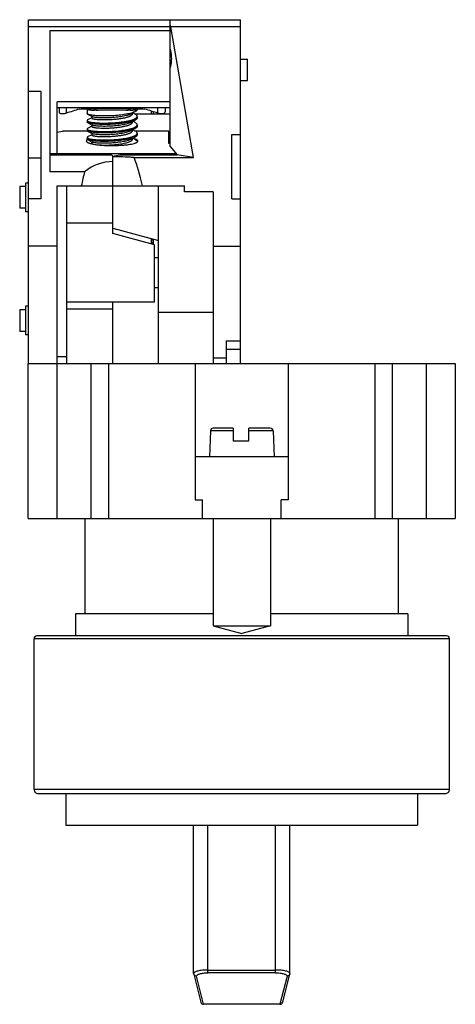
# Model space of a CAD drawing. Header units: millimetres. Extents: x 65.6 to 96, y 289.8 to 358.5.
import ezdxf

# ---------------------------------------------------------------- set-up
doc = ezdxf.new("R2010")
doc.units = ezdxf.units.MM
doc.header["$LTSCALE"] = 30.734
doc.layers.get('0').update_dxf_attribs({"linetype": 'CONTINUOUS'})

msp = doc.modelspace()

# ---------------------------------------------------------------- linework, layer by layer
at = {"color": 7, "linetype": 'Continuous'}
for p, q in [((66.2, 334.48), (66.2, 358.48)), ((66.2, 358.48), (80.99, 358.48)), ((76.09, 357.98), (66.2, 357.98)), ((76.09, 349.635), (76.09, 358.48)), ((77.724, 348.859), (76.14, 357.98)), ((80.99, 357.98), (76.14, 357.98)), ((80.99, 334.48), (80.99, 358.48)), ((67.7, 357.7), (67.7, 347.875)), ((76.09, 357.7), (67.7, 357.7)), ((76.09, 355.38), (76.141, 355.38)), ((80.99, 355.73), (81.49, 355.73)), ((81.49, 354.23), (81.49, 355.73)), ((80.99, 354.23), (81.49, 354.23)), ((67.1, 353.48), (66.2, 353.48)), ((67.1, 345.98), (67.1, 353.48)), ((68.2, 349.09), (68.2, 352.737)), ((76.09, 352.737), (68.2, 352.737)), ((76.09, 352.331), (68.2, 352.331)), ((68.34, 352.331), (68.34, 352.049)), ((68.84, 352.331), (68.84, 351.962)), ((70.289, 352.27), (70.29, 352.256)), ((70.29, 352.256), (70.29, 352.256)), ((70.29, 352.256), (70.29, 351.931)), ((70.33, 351.888), (70.641, 351.718)), ((73.29, 352.169), (70.79, 352.169)), ((70.916, 352.293), (70.922, 352.169)), ((73.165, 352.293), (73.159, 352.169)), ((73.34, 351.901), (73.651, 352.07)), ((73.465, 351.919), (73.465, 351.968)), ((73.652, 351.89), (73.486, 351.98)), ((76.09, 351.88), (73.67, 351.88)), ((73.79, 352.256), (73.792, 352.27)), ((73.79, 352.256), (73.79, 352.227)), ((73.79, 352.256), (73.79, 352.256)), ((74.79, 351.88), (74.79, 352.097)), ((74.94, 351.88), (74.94, 352.05)), ((75.24, 351.962), (75.24, 352.331)), ((75.74, 352.331), (75.74, 352.049)), ((70.29, 351.439), (70.29, 351.341)), ((70.616, 351.638), (70.33, 351.482)), ((70.331, 351.296), (70.642, 351.126)), ((70.616, 351.732), (70.616, 351.623)), ((70.616, 351.14), (70.616, 351.032)), ((73.34, 351.31), (73.652, 351.48)), ((73.465, 351.327), (73.465, 351.378)), ((73.649, 351.301), (73.486, 351.39)), ((73.79, 351.734), (73.79, 351.636)), ((73.79, 351.143), (73.79, 351.045)), ((68.2, 350.638), (68.59, 350.705)), ((70.332, 350.705), (68.59, 350.705)), ((70.29, 350.847), (70.29, 350.75)), ((70.616, 351.047), (70.331, 350.892)), ((70.332, 350.705), (70.643, 350.535)), ((70.616, 350.457), (70.332, 350.302)), ((70.616, 350.549), (70.616, 350.442)), ((73.338, 350.718), (73.65, 350.888)), ((73.465, 350.737), (73.465, 350.788)), ((73.649, 350.71), (73.486, 350.799)), ((75.99, 350.705), (73.657, 350.705)), ((73.79, 350.552), (73.79, 350.454)), ((75.99, 349.835), (75.99, 350.705)), ((80.39, 345.98), (80.39, 350.48)), ((80.39, 350.48), (80.99, 350.48)), ((70.29, 350.256), (70.29, 350.158)), ((70.33, 350.115), (70.642, 349.945)), ((70.615, 349.866), (70.56, 349.835)), ((70.615, 349.959), (70.615, 349.85)), ((73.34, 350.128), (73.65, 350.297)), ((73.465, 350.147), (73.465, 350.196)), ((73.652, 350.118), (73.486, 350.208)), ((73.79, 349.961), (73.79, 349.942)), ((76.09, 349.835), (75.99, 349.835)), ((67.7, 349.143), (76.516, 349.143)), ((72.01, 349.018), (67.7, 349.018)), ((71.59, 349.09), (68.2, 349.09)), ((71.59, 349.09), (72.01, 349.018)), ((72.01, 349.018), (72.09, 348.925)), ((72.09, 348.969), (72.59, 349.056)), ((72.59, 349.056), (76.59, 349.056)), ((76.09, 349.635), (76.59, 349.056)), ((77.724, 348.859), (76.59, 349.056)), ((67.1, 348.815), (66.2, 348.815)), ((72.09, 343.557), (72.09, 348.969)), ((73.582, 348.859), (77.724, 348.859)), ((70.122, 347.875), (67.7, 347.875)), ((65.99, 347.08), (65.99, 345.08)), ((66.2, 347.08), (65.99, 347.08)), ((65.59, 346.83), (65.59, 345.33)), ((65.99, 346.83), (65.59, 346.83)), ((68.2, 334.48), (68.2, 346.88)), ((68.2, 346.88), (77.09, 346.88)), ((68.89, 334.48), (68.89, 346.88)), ((75.29, 334.48), (75.29, 346.88)), ((77.09, 346.48), (77.09, 346.88)), ((79.09, 346.48), (77.09, 346.48)), ((79.09, 346.48), (79.09, 334.48)), ((67.1, 345.98), (66.2, 345.98)), ((80.39, 345.98), (80.99, 345.98)), ((65.99, 345.33), (65.59, 345.33)), ((66.2, 345.08), (65.99, 345.08)), ((72.09, 344.287), (68.89, 344.287)), ((72.09, 343.937), (75.29, 343.08)), ((74.99, 342.78), (72.09, 343.557)), ((74.79, 342.833), (74.79, 343.214)), ((74.94, 342.793), (74.94, 343.174)), ((68.2, 342.68), (66.2, 342.68)), ((74.99, 338.78), (74.99, 342.78)), ((79.09, 342.68), (80.99, 342.68)), ((74.99, 341.88), (75.29, 341.88)), ((75.29, 339.78), (74.99, 339.78)), ((74.99, 338.78), (68.89, 338.78)), ((72.09, 334.48), (72.09, 338.78)), ((65.59, 338.23), (65.59, 336.73)), ((65.99, 338.23), (65.59, 338.23)), ((65.99, 338.48), (65.99, 336.48)), ((66.2, 338.48), (65.99, 338.48)), ((72.09, 338.28), (68.89, 338.28)), ((79.09, 338.055), (75.29, 338.055)), ((65.99, 336.73), (65.59, 336.73)), ((66.2, 336.48), (65.99, 336.48)), ((79.99, 336.078), (79.99, 334.48)), ((79.99, 336.078), (80.99, 336.078)), ((79.99, 335.48), (80.99, 335.48)), ((68.2, 334.98), (68.89, 334.98)), ((79.09, 334.881), (79.99, 334.881)), ((66.19, 323.68), (66.19, 334.48)), ((66.19, 334.48), (95.994, 334.48)), ((68.19, 334.48), (68.19, 323.68)), ((70.59, 323.68), (70.59, 334.48)), ((71.79, 334.48), (71.79, 323.68)), ((77.84, 334.48), (77.84, 324.98)), ((84.34, 324.98), (84.34, 334.48)), ((90.39, 323.68), (90.39, 334.48)), ((91.59, 334.48), (91.59, 323.68)), ((93.994, 323.68), (93.994, 334.48)), ((95.994, 334.48), (95.994, 323.68)), ((78.904, 329.787), (78.84, 327.98)), ((80.49, 329.787), (78.904, 329.787)), ((80.49, 329.98), (79.103, 329.98)), ((80.49, 329.98), (80.49, 329.08)), ((81.59, 329.08), (81.59, 329.98)), ((83.078, 329.98), (81.59, 329.98)), ((83.277, 329.787), (81.59, 329.787)), ((83.277, 329.787), (83.34, 327.98)), ((81.59, 329.08), (80.49, 329.08)), ((84.34, 327.98), (77.84, 327.98)), ((77.84, 324.98), (78.34, 324.98)), ((78.34, 323.68), (78.34, 324.98)), ((83.84, 323.68), (83.84, 324.98)), ((84.34, 324.98), (83.84, 324.98)), ((66.19, 323.68), (95.994, 323.68)), ((70.14, 323.68), (70.14, 317.03)), ((79.09, 323.68), (79.09, 316.186)), ((83.09, 323.68), (83.09, 316.186)), ((92.04, 317.03), (92.04, 323.68)), ((69.49, 317.03), (69.49, 315.48)), ((79.09, 317.03), (69.49, 317.03)), ((92.69, 317.03), (83.09, 317.03)), ((92.69, 317.03), (92.69, 315.48)), ((79.09, 316.186), (81.09, 315.65)), ((79.09, 316.186), (83.09, 316.186)), ((83.09, 316.186), (81.09, 315.65)), ((95.39, 315.48), (66.791, 315.48)), ((66.59, 304.78), (66.59, 315.28)), ((95.59, 315.28), (66.591, 315.28)), ((95.59, 304.78), (95.59, 315.28)), ((66.59, 304.78), (95.59, 304.78)), ((66.89, 304.48), (95.29, 304.48)), ((68.815, 304.48), (68.815, 302.28)), ((93.365, 304.48), (93.365, 302.28)), ((68.815, 302.28), (93.365, 302.28)), ((77.73, 291.94), (77.73, 302.28)), ((78.73, 291.979), (78.73, 302.28)), ((83.45, 291.979), (83.45, 302.28)), ((84.45, 291.94), (84.45, 302.28)), ((78.73, 292.171), (83.45, 292.171)), ((83.45, 291.979), (78.73, 291.979)), ((77.736, 291.893), (77.73, 291.94)), ((78.428, 289.78), (77.93, 291.746)), ((84.251, 291.747), (83.753, 289.78)), ((84.075, 290.427), (84.445, 291.893)), ((84.45, 291.94), (84.445, 291.893)), ((83.947, 289.93), (84.075, 290.427)), ((78.428, 289.78), (78.395, 289.903)), ((83.753, 289.78), (78.428, 289.78)), ((83.785, 289.903), (83.753, 289.78))]:
    msp.add_line(p, q, dxfattribs=at)
for points in [[(74.93, 342.971), (74.927, 343.006), (74.91, 343.051), (74.885, 343.085), (74.856, 343.11), (74.828, 343.124), (74.807, 343.132), (74.791, 343.136), (74.79, 343.136)], [(74.835, 342.821), (74.854, 342.831), (74.883, 342.855), (74.909, 342.89), (74.926, 342.934), (74.93, 342.971)], [(77.736, 291.893), (77.948, 291.047), (78.234, 289.93)]]:
    msp.add_lwpolyline(points, dxfattribs=at)
for centre, radius, start, end in [((68.44, 352.049), 0.0993, 180.06755, 194.32326), ((68.24, 354.179), 2.297, 283.72072, 285.14593), ((13.669, 349.306), 57.193, 2.86942, 2.99028), ((130.411, 349.306), 57.193, 177.00973, 177.13058), ((74.419, 352.169), 0.775, 172.04864, 178.13483), ((75.841, 354.179), 2.297, 254.85334, 256.27854), ((75.641, 352.049), 0.0993, 345.67661, 359.93227), ((70.549, 349.695), 0.468, 117.24759, 117.87824), ((79.103, 329.78), 0.2, 90, 178), ((83.078, 329.78), 0.2, 2, 90), ((66.79, 315.28), 0.2, 90, 180), ((95.39, 315.28), 0.2, 0, 90), ((66.89, 304.78), 0.3, 180, 270.00001), ((95.29, 304.78), 0.3, 269.99999, 360), ((78.428, 289.98), 0.2, 194.46287, 270.11759), ((83.753, 289.98), 0.2, 269.88238, 345.5372)]:
    msp.add_arc(centre, radius, start, end, dxfattribs=at)
for centre, major_axis, ratio, start_param, end_param in [((75.648, 357.98), (0.383, -0.383), 0.8391, 0.872665, 1.182371), ((72.09, 344.523), (0, 4.055), 0.863218, 0, 0.59734), ((72.09, 330.625), (0, 20.156), 0.173648, -0.632653, -0.440236), ((72.09, 331.21), (0, 20.156), 0.173648, 0.59734, 0.680185)]:
    msp.add_ellipse(centre, major_axis=major_axis, ratio=ratio, start_param=start_param, end_param=end_param, dxfattribs=at)
msp.add_open_spline([(76.09, 356.418), (76.127, 356.274), (76.154, 356.127), (76.167, 355.98)], degree=3, dxfattribs=at)
for points, knots in [([(76.167, 355.98), (76.179, 355.838), (76.179, 355.557), (76.128, 355.281), (76.09, 355.149)], [0, 0, 0, 0, 0.511223, 1, 1, 1, 1]), ([(68.344, 352.025), (68.345, 352.019), (68.353, 351.996), (68.369, 351.975), (68.382, 351.962)], [0, 0, 0, 0, 0.229644, 1, 1, 1, 1]), ([(68.641, 351.917), (68.614, 351.912), (68.563, 351.905), (68.49, 351.908), (68.428, 351.926), (68.395, 351.949), (68.382, 351.962)], [0, 0, 0, 0, 0.300651, 0.567917, 0.798993, 1, 1, 1, 1]), ([(68.641, 351.917), (68.653, 351.919), (68.701, 351.928), (68.749, 351.939), (68.785, 351.948)], [0, 0, 0, 0, 0.241226, 1, 1, 1, 1]), ([(69.748, 352.243), (69.597, 352.195), (69.296, 352.096), (68.993, 352.004), (68.84, 351.962)], [0, 0, 0, 0, 0.49996, 1, 1, 1, 1]), ([(69.748, 352.243), (70.13, 352.264), (70.894, 352.298), (72.04, 352.317), (73.187, 352.298), (73.951, 352.264), (74.333, 352.243)], [0, 0, 0, 0, 0.249998, 0.5, 0.750002, 1, 1, 1, 1]), ([(70.29, 352.256), (70.291, 352.253), (70.293, 352.246), (70.301, 352.237), (70.313, 352.229), (70.33, 352.222), (70.351, 352.214), (70.387, 352.204), (70.441, 352.193), (70.516, 352.182), (70.602, 352.175), (70.694, 352.17), (70.758, 352.169), (70.79, 352.169)], [0, 0, 0, 0, 0.017055, 0.038491, 0.066492, 0.101916, 0.145017, 0.195621, 0.317888, 0.465122, 0.63199, 0.812513, 1, 1, 1, 1]), ([(70.33, 351.887), (70.324, 351.891), (70.313, 351.897), (70.301, 351.908), (70.292, 351.919), (70.29, 351.927), (70.29, 351.931)], [0, 0, 0, 0, 0.32966, 0.597313, 0.813869, 1, 1, 1, 1]), ([(72.04, 351.775), (71.942, 351.77), (71.748, 351.762), (71.463, 351.759), (71.195, 351.765), (70.951, 351.777), (70.738, 351.795), (70.584, 351.817), (70.481, 351.837), (70.42, 351.853), (70.37, 351.869), (70.342, 351.881), (70.33, 351.887)], [0, 0, 0, 0, 0.171746, 0.338439, 0.495411, 0.638271, 0.763097, 0.866563, 0.909429, 0.946036, 0.976226, 1, 1, 1, 1]), ([(70.615, 351.623), (70.616, 351.621), (70.617, 351.615), (70.623, 351.607), (70.632, 351.6), (70.65, 351.589), (70.681, 351.577), (70.729, 351.564), (70.789, 351.551), (70.861, 351.54), (70.944, 351.53), (71.075, 351.518), (71.26, 351.508), (71.504, 351.504), (71.768, 351.509), (72.042, 351.522), (72.317, 351.545), (72.581, 351.577), (72.824, 351.617), (73.009, 351.658), (73.14, 351.696), (73.223, 351.724), (73.295, 351.754), (73.355, 351.785), (73.403, 351.816), (73.438, 351.849), (73.46, 351.883), (73.465, 351.907), (73.465, 351.919)], [0, 0, 0, 0, 0.002589, 0.005672, 0.009531, 0.014303, 0.026798, 0.043352, 0.063928, 0.088407, 0.116615, 0.148337, 0.221094, 0.303895, 0.393686, 0.487167, 0.580833, 0.671253, 0.755109, 0.829382, 0.862181, 0.891762, 0.917944, 0.9406, 0.959706, 0.975485, 0.988539, 1, 1, 1, 1]), ([(73.34, 351.901), (73.306, 351.882), (73.225, 351.847), (73.087, 351.802), (72.924, 351.761), (72.739, 351.725), (72.536, 351.695), (72.321, 351.67), (72.1, 351.65), (71.877, 351.636), (71.658, 351.629), (71.448, 351.628), (71.254, 351.632), (71.078, 351.641), (70.927, 351.654), (70.804, 351.671), (70.72, 351.689), (70.669, 351.705), (70.649, 351.713), (70.641, 351.718)], [0, 0, 0, 0, 0.043356, 0.096378, 0.158171, 0.227482, 0.302782, 0.382302, 0.464152, 0.546379, 0.626995, 0.704046, 0.775688, 0.840201, 0.896005, 0.941789, 0.976615, 0.989743, 1, 1, 1, 1]), ([(70.922, 352.169), (71.294, 352.185), (72.04, 352.205), (72.787, 352.185), (73.159, 352.169)], [0, 0, 0, 0, 0.499999, 1, 1, 1, 1]), ([(73.651, 352.07), (73.613, 352.049), (73.526, 352.011), (73.377, 351.963), (73.201, 351.918), (72.921, 351.862), (72.532, 351.81), (72.209, 351.784), (72.04, 351.775)], [0, 0, 0, 0, 0.077933, 0.173152, 0.284408, 0.409749, 0.692772, 1, 1, 1, 1]), ([(73.29, 352.169), (73.354, 352.169), (73.447, 352.172), (73.565, 352.183), (73.619, 352.19), (73.644, 352.194)], [0, 0, 0, 0, 0.539591, 0.784228, 1, 1, 1, 1]), ([(73.644, 352.194), (73.665, 352.198), (73.694, 352.204), (73.73, 352.214), (73.751, 352.222), (73.768, 352.229), (73.78, 352.238), (73.788, 352.246), (73.79, 352.253), (73.79, 352.256)], [0, 0, 0, 0, 0.384631, 0.54377, 0.679312, 0.79073, 0.878832, 0.946301, 1, 1, 1, 1]), ([(73.79, 352.227), (73.79, 352.213), (73.783, 352.184), (73.754, 352.143), (73.709, 352.104), (73.672, 352.081), (73.651, 352.07)], [0, 0, 0, 0, 0.186911, 0.404982, 0.673131, 1, 1, 1, 1]), ([(73.79, 351.734), (73.79, 351.747), (73.783, 351.777), (73.755, 351.818), (73.71, 351.856), (73.673, 351.879), (73.652, 351.89)], [0, 0, 0, 0, 0.187502, 0.405723, 0.673581, 1, 1, 1, 1]), ([(75.24, 351.962), (75.088, 352.004), (74.785, 352.096), (74.484, 352.195), (74.333, 352.243)], [0, 0, 0, 0, 0.500038, 1, 1, 1, 1]), ([(75.296, 351.948), (75.308, 351.945), (75.356, 351.934), (75.404, 351.924), (75.44, 351.917)], [0, 0, 0, 0, 0.257478, 1, 1, 1, 1]), ([(75.699, 351.962), (75.686, 351.949), (75.653, 351.926), (75.591, 351.908), (75.518, 351.905), (75.467, 351.912), (75.44, 351.917)], [0, 0, 0, 0, 0.201006, 0.432082, 0.699352, 1, 1, 1, 1]), ([(75.699, 351.962), (75.704, 351.967), (75.72, 351.985), (75.733, 352.007), (75.737, 352.025)], [0, 0, 0, 0, 0.275768, 1, 1, 1, 1]), ([(70.33, 351.483), (70.324, 351.479), (70.314, 351.473), (70.301, 351.462), (70.293, 351.451), (70.29, 351.442), (70.29, 351.439)], [0, 0, 0, 0, 0.331242, 0.599399, 0.815337, 1, 1, 1, 1]), ([(70.29, 351.439), (70.29, 351.435), (70.292, 351.428), (70.299, 351.417), (70.31, 351.407), (70.332, 351.392), (70.37, 351.375), (70.428, 351.357), (70.502, 351.34), (70.59, 351.324), (70.692, 351.309), (70.807, 351.297), (70.934, 351.286), (71.123, 351.274), (71.379, 351.266), (71.704, 351.268), (71.927, 351.277), (72.04, 351.282)], [0, 0, 0, 0, 0.005874, 0.012635, 0.020858, 0.030862, 0.056754, 0.090851, 0.133149, 0.183419, 0.241293, 0.306294, 0.377831, 0.455247, 0.624791, 0.808644, 1, 1, 1, 1]), ([(70.331, 351.296), (70.324, 351.299), (70.314, 351.306), (70.301, 351.317), (70.293, 351.328), (70.29, 351.337), (70.29, 351.341)], [0, 0, 0, 0, 0.329586, 0.59754, 0.814376, 1, 1, 1, 1]), ([(72.04, 351.184), (71.847, 351.174), (71.562, 351.167), (71.196, 351.173), (70.953, 351.185), (70.74, 351.204), (70.586, 351.226), (70.483, 351.246), (70.421, 351.261), (70.371, 351.277), (70.343, 351.289), (70.331, 351.296)], [0, 0, 0, 0, 0.33803, 0.494856, 0.637651, 0.762531, 0.866105, 0.90904, 0.945735, 0.976051, 1, 1, 1, 1]), ([(70.616, 351.032), (70.616, 351.029), (70.617, 351.024), (70.623, 351.016), (70.632, 351.009), (70.65, 350.998), (70.681, 350.986), (70.729, 350.973), (70.789, 350.96), (70.861, 350.949), (70.944, 350.939), (71.075, 350.927), (71.26, 350.917), (71.503, 350.913), (71.767, 350.918), (72.041, 350.932), (72.315, 350.954), (72.579, 350.985), (72.822, 351.026), (73.007, 351.067), (73.138, 351.104), (73.221, 351.132), (73.293, 351.162), (73.353, 351.193), (73.402, 351.225), (73.437, 351.257), (73.46, 351.291), (73.465, 351.316), (73.465, 351.327)], [0, 0, 0, 0, 0.002573, 0.005622, 0.00944, 0.014178, 0.026656, 0.043237, 0.063852, 0.088354, 0.116551, 0.148213, 0.220844, 0.30359, 0.393307, 0.486695, 0.580297, 0.67066, 0.754546, 0.828919, 0.861735, 0.891327, 0.917531, 0.940256, 0.959504, 0.975442, 0.988567, 1, 1, 1, 1]), ([(73.341, 351.31), (73.306, 351.291), (73.225, 351.256), (73.088, 351.211), (72.925, 351.171), (72.74, 351.135), (72.538, 351.104), (72.324, 351.079), (72.103, 351.059), (71.81, 351.042), (71.525, 351.036), (71.257, 351.041), (71.081, 351.05), (70.93, 351.063), (70.806, 351.08), (70.721, 351.097), (70.67, 351.113), (70.65, 351.122), (70.642, 351.126)], [0, 0, 0, 0, 0.043258, 0.096154, 0.157827, 0.22704, 0.302225, 0.38163, 0.463389, 0.545551, 0.703185, 0.774885, 0.839463, 0.895363, 0.941331, 0.976386, 0.989629, 1, 1, 1, 1]), ([(72.04, 351.282), (72.142, 351.288), (72.341, 351.301), (72.633, 351.331), (72.906, 351.369), (73.154, 351.414), (73.368, 351.466), (73.522, 351.517), (73.623, 351.562), (73.682, 351.594), (73.728, 351.627), (73.754, 351.651), (73.763, 351.664)], [0, 0, 0, 0, 0.170038, 0.335397, 0.491291, 0.633256, 0.75746, 0.860879, 0.904165, 0.941668, 0.973465, 1, 1, 1, 1]), ([(73.652, 351.48), (73.615, 351.459), (73.527, 351.421), (73.379, 351.372), (73.202, 351.327), (73.001, 351.287), (72.779, 351.253), (72.457, 351.213), (72.209, 351.193), (72.04, 351.184)], [0, 0, 0, 0, 0.077806, 0.172982, 0.284201, 0.409492, 0.546529, 0.692621, 1, 1, 1, 1]), ([(72.04, 350.692), (72.24, 350.702), (72.533, 350.726), (72.908, 350.778), (73.155, 350.824), (73.37, 350.876), (73.523, 350.926), (73.624, 350.971), (73.683, 351.003), (73.729, 351.037), (73.754, 351.062), (73.764, 351.074)], [0, 0, 0, 0, 0.335568, 0.491532, 0.633564, 0.757734, 0.861008, 0.904213, 0.941662, 0.973456, 1, 1, 1, 1]), ([(73.79, 351.143), (73.79, 351.157), (73.783, 351.187), (73.754, 351.227), (73.708, 351.267), (73.67, 351.29), (73.649, 351.301)], [0, 0, 0, 0, 0.185833, 0.403369, 0.671891, 1, 1, 1, 1]), ([(73.79, 351.636), (73.79, 351.622), (73.783, 351.593), (73.755, 351.552), (73.71, 351.514), (73.673, 351.491), (73.652, 351.48)], [0, 0, 0, 0, 0.18815, 0.406311, 0.673701, 1, 1, 1, 1]), ([(73.763, 351.664), (73.772, 351.674), (73.785, 351.696), (73.79, 351.722), (73.79, 351.734)], [0, 0, 0, 0, 0.530012, 1, 1, 1, 1]), ([(73.764, 351.074), (73.772, 351.085), (73.785, 351.106), (73.79, 351.131), (73.79, 351.143)], [0, 0, 0, 0, 0.530605, 1, 1, 1, 1]), ([(70.331, 350.892), (70.325, 350.889), (70.314, 350.882), (70.301, 350.871), (70.293, 350.86), (70.29, 350.851), (70.29, 350.848)], [0, 0, 0, 0, 0.332553, 0.601465, 0.817151, 1, 1, 1, 1]), ([(70.29, 350.848), (70.29, 350.844), (70.292, 350.837), (70.299, 350.826), (70.31, 350.816), (70.332, 350.802), (70.37, 350.785), (70.428, 350.766), (70.502, 350.749), (70.59, 350.733), (70.692, 350.718), (70.853, 350.701), (71.08, 350.685), (71.379, 350.675), (71.704, 350.677), (71.927, 350.686), (72.04, 350.692)], [0, 0, 0, 0, 0.005831, 0.01253, 0.020697, 0.030663, 0.056532, 0.090651, 0.132988, 0.183293, 0.241181, 0.306175, 0.455121, 0.62471, 0.80861, 1, 1, 1, 1]), ([(70.332, 350.704), (70.326, 350.708), (70.315, 350.714), (70.301, 350.726), (70.293, 350.737), (70.29, 350.746), (70.29, 350.75)], [0, 0, 0, 0, 0.332151, 0.601002, 0.816891, 1, 1, 1, 1]), ([(72.04, 350.593), (71.942, 350.588), (71.749, 350.581), (71.465, 350.578), (71.198, 350.582), (70.955, 350.595), (70.743, 350.614), (70.588, 350.635), (70.485, 350.655), (70.423, 350.67), (70.373, 350.685), (70.344, 350.698), (70.332, 350.704)], [0, 0, 0, 0, 0.171269, 0.337531, 0.494166, 0.636884, 0.761763, 0.865418, 0.908445, 0.945282, 0.9758, 1, 1, 1, 1]), ([(70.616, 350.441), (70.616, 350.439), (70.617, 350.433), (70.623, 350.426), (70.631, 350.418), (70.649, 350.408), (70.68, 350.396), (70.727, 350.383), (70.787, 350.37), (70.859, 350.358), (70.942, 350.348), (71.035, 350.34), (71.138, 350.333), (71.292, 350.326), (71.501, 350.322), (71.765, 350.326), (72.039, 350.34), (72.314, 350.363), (72.578, 350.394), (72.822, 350.435), (73.007, 350.476), (73.138, 350.513), (73.221, 350.542), (73.293, 350.571), (73.354, 350.602), (73.402, 350.634), (73.437, 350.666), (73.46, 350.701), (73.465, 350.725), (73.465, 350.737)], [0, 0, 0, 0, 0.002591, 0.005626, 0.009404, 0.014081, 0.026387, 0.042814, 0.063342, 0.087807, 0.115985, 0.147628, 0.182458, 0.220173, 0.302891, 0.392671, 0.486135, 0.579837, 0.670287, 0.754234, 0.828743, 0.86163, 0.891242, 0.917426, 0.940107, 0.959324, 0.975285, 0.988503, 1, 1, 1, 1]), ([(73.339, 350.719), (73.304, 350.7), (73.223, 350.664), (73.086, 350.62), (72.923, 350.58), (72.739, 350.544), (72.537, 350.513), (72.248, 350.478), (71.954, 350.458), (71.661, 350.448), (71.452, 350.446), (71.257, 350.45), (71.082, 350.459), (70.931, 350.472), (70.807, 350.489), (70.722, 350.506), (70.671, 350.522), (70.651, 350.531), (70.643, 350.535)], [0, 0, 0, 0, 0.043372, 0.096348, 0.158086, 0.227299, 0.302436, 0.381774, 0.545516, 0.626017, 0.703018, 0.774648, 0.839172, 0.895096, 0.94114, 0.976281, 0.989569, 1, 1, 1, 1]), ([(73.65, 350.888), (73.613, 350.868), (73.525, 350.829), (73.377, 350.781), (73.2, 350.736), (72.999, 350.696), (72.778, 350.662), (72.457, 350.622), (72.209, 350.602), (72.04, 350.593)], [0, 0, 0, 0, 0.0781, 0.173439, 0.284679, 0.409951, 0.546942, 0.692936, 1, 1, 1, 1]), ([(72.04, 350.101), (72.24, 350.112), (72.533, 350.135), (72.908, 350.187), (73.156, 350.233), (73.37, 350.286), (73.524, 350.336), (73.624, 350.38), (73.683, 350.412), (73.729, 350.446), (73.754, 350.471), (73.764, 350.483)], [0, 0, 0, 0, 0.335623, 0.491587, 0.633633, 0.757859, 0.861104, 0.904255, 0.941648, 0.97342, 1, 1, 1, 1]), ([(73.79, 350.552), (73.79, 350.566), (73.783, 350.596), (73.754, 350.637), (73.708, 350.675), (73.67, 350.698), (73.649, 350.71)], [0, 0, 0, 0, 0.186023, 0.403133, 0.671465, 1, 1, 1, 1]), ([(73.79, 351.045), (73.79, 351.031), (73.783, 351.001), (73.754, 350.961), (73.709, 350.922), (73.671, 350.9), (73.65, 350.888)], [0, 0, 0, 0, 0.187106, 0.404503, 0.672302, 1, 1, 1, 1]), ([(73.79, 350.454), (73.79, 350.441), (73.783, 350.411), (73.754, 350.37), (73.708, 350.331), (73.671, 350.308), (73.65, 350.297)], [0, 0, 0, 0, 0.186329, 0.404172, 0.672547, 1, 1, 1, 1]), ([(73.764, 350.483), (73.772, 350.494), (73.785, 350.515), (73.79, 350.541), (73.79, 350.552)], [0, 0, 0, 0, 0.530506, 1, 1, 1, 1]), ([(70.33, 350.108), (70.317, 350.101), (70.293, 350.087), (70.264, 350.063), (70.245, 350.038), (70.24, 350.019), (70.24, 350.011)], [0, 0, 0, 0, 0.331302, 0.600119, 0.816222, 1, 1, 1, 1]), ([(70.24, 350.011), (70.24, 350), (70.246, 349.983), (70.26, 349.964), (70.282, 349.942), (70.321, 349.916), (70.381, 349.888), (70.457, 349.861), (70.548, 349.835), (70.653, 349.811), (70.818, 349.78), (71.052, 349.747), (71.36, 349.719), (71.694, 349.702), (71.923, 349.698), (72.04, 349.698)], [0, 0, 0, 0, 0.017013, 0.026991, 0.038409, 0.066315, 0.101658, 0.144646, 0.195166, 0.25291, 0.31745, 0.464664, 0.631661, 0.812329, 1, 1, 1, 1]), ([(70.332, 350.302), (70.325, 350.299), (70.314, 350.292), (70.301, 350.281), (70.293, 350.269), (70.29, 350.26), (70.29, 350.257)], [0, 0, 0, 0, 0.331456, 0.600081, 0.81624, 1, 1, 1, 1]), ([(70.29, 350.257), (70.29, 350.253), (70.292, 350.245), (70.299, 350.235), (70.31, 350.225), (70.332, 350.21), (70.37, 350.194), (70.428, 350.175), (70.502, 350.158), (70.59, 350.142), (70.692, 350.127), (70.807, 350.115), (70.934, 350.104), (71.123, 350.093), (71.379, 350.085), (71.704, 350.086), (71.927, 350.094), (72.04, 350.101)], [0, 0, 0, 0, 0.00589, 0.012624, 0.020798, 0.030746, 0.056546, 0.090622, 0.132956, 0.183278, 0.241187, 0.306194, 0.377718, 0.455124, 0.624701, 0.808611, 1, 1, 1, 1]), ([(70.33, 350.115), (70.324, 350.118), (70.313, 350.124), (70.301, 350.135), (70.292, 350.146), (70.29, 350.155), (70.29, 350.158)], [0, 0, 0, 0, 0.33008, 0.597837, 0.814207, 1, 1, 1, 1]), ([(72.04, 350.002), (71.942, 349.997), (71.748, 349.989), (71.463, 349.987), (71.195, 349.992), (70.951, 350.004), (70.739, 350.023), (70.584, 350.044), (70.481, 350.065), (70.42, 350.08), (70.37, 350.096), (70.342, 350.108), (70.33, 350.115)], [0, 0, 0, 0, 0.171724, 0.338397, 0.495356, 0.638211, 0.763031, 0.866498, 0.909373, 0.945994, 0.976205, 1, 1, 1, 1]), ([(70.616, 349.85), (70.616, 349.842), (70.629, 349.828), (70.65, 349.817), (70.665, 349.811), (70.674, 349.808)], [0, 0, 0, 0, 0.350277, 0.632491, 1, 1, 1, 1]), ([(73.34, 350.128), (73.305, 350.109), (73.224, 350.074), (73.086, 350.029), (72.922, 349.989), (72.737, 349.952), (72.535, 349.922), (72.32, 349.897), (72.099, 349.877), (71.876, 349.864), (71.657, 349.857), (71.448, 349.855), (71.253, 349.86), (71.078, 349.868), (70.927, 349.881), (70.804, 349.899), (70.72, 349.916), (70.669, 349.932), (70.649, 349.941), (70.641, 349.945)], [0, 0, 0, 0, 0.043429, 0.096515, 0.15836, 0.227698, 0.303007, 0.382526, 0.464364, 0.546569, 0.627158, 0.704174, 0.775777, 0.840255, 0.896041, 0.941808, 0.976618, 0.989742, 1, 1, 1, 1]), ([(71.101, 349.745), (71.214, 349.738), (71.458, 349.73), (71.77, 349.736), (72.035, 349.75), (72.238, 349.765), (72.436, 349.786), (72.626, 349.812), (72.804, 349.842), (72.967, 349.876), (73.111, 349.913), (73.233, 349.954), (73.331, 349.998), (73.396, 350.038), (73.433, 350.072), (73.451, 350.096), (73.463, 350.121), (73.465, 350.138), (73.465, 350.147)], [0, 0, 0, 0, 0.138259, 0.29619, 0.378688, 0.461365, 0.542587, 0.620782, 0.694436, 0.762104, 0.822594, 0.874971, 0.918552, 0.953041, 0.967062, 0.979235, 0.989998, 1, 1, 1, 1]), ([(73.65, 350.297), (73.612, 350.276), (73.525, 350.238), (73.376, 350.19), (73.2, 350.145), (72.92, 350.089), (72.615, 350.048), (72.293, 350.019), (72.125, 350.007), (72.04, 350.002)], [0, 0, 0, 0, 0.078091, 0.17339, 0.284677, 0.410016, 0.692938, 0.845002, 1, 1, 1, 1]), ([(72.04, 349.698), (72.242, 349.698), (72.536, 349.706), (72.915, 349.736), (73.167, 349.765), (73.386, 349.801), (73.545, 349.837), (73.65, 349.87), (73.713, 349.894), (73.763, 349.919), (73.792, 349.938), (73.803, 349.947)], [0, 0, 0, 0, 0.335997, 0.492143, 0.634476, 0.759118, 0.862839, 0.9061, 0.943372, 0.974613, 1, 1, 1, 1]), ([(73.667, 350.144), (73.657, 350.148), (73.614, 350.163), (73.569, 350.176), (73.534, 350.185)], [0, 0, 0, 0, 0.228034, 1, 1, 1, 1]), ([(73.652, 350.118), (73.672, 350.106), (73.709, 350.084), (73.755, 350.045), (73.783, 350.004), (73.79, 349.975), (73.79, 349.961)], [0, 0, 0, 0, 0.32656, 0.594243, 0.812406, 1, 1, 1, 1]), ([(73.84, 350.011), (73.84, 350.017), (73.838, 350.029), (73.83, 350.046), (73.815, 350.064), (73.787, 350.088), (73.738, 350.117), (73.693, 350.135), (73.667, 350.144)], [0, 0, 0, 0, 0.076282, 0.159538, 0.255148, 0.366634, 0.644174, 1, 1, 1, 1]), ([(73.79, 349.961), (73.79, 349.955), (73.79, 349.946), (73.787, 349.937), (73.787, 349.935)], [0, 0, 0, 0, 0.745767, 1, 1, 1, 1]), ([(73.803, 349.947), (73.814, 349.956), (73.828, 349.971), (73.839, 349.994), (73.84, 350.005), (73.84, 350.011)], [0, 0, 0, 0, 0.557137, 0.786945, 1, 1, 1, 1]), ([(73.582, 348.859), (73.463, 348.869), (72.967, 348.903), (72.469, 348.917), (72.09, 348.917)], [0, 0, 0, 0, 0.23957, 1, 1, 1, 1]), ([(74.796, 342.956), (74.807, 342.957), (74.826, 342.958), (74.853, 342.96), (74.876, 342.961), (74.895, 342.963), (74.91, 342.965), (74.921, 342.967), (74.927, 342.968), (74.93, 342.97), (74.93, 342.971), (74.93, 342.971)], [0, 0, 0, 0, 0.22928, 0.4292, 0.599439, 0.739695, 0.849693, 0.929239, 0.978418, 0.992094, 1, 1, 1, 1]), ([(78.73, 292.171), (78.601, 292.17), (78.414, 292.162), (78.177, 292.132), (78.027, 292.104), (77.904, 292.07), (77.822, 292.035), (77.774, 292.005), (77.745, 291.98), (77.73, 291.955), (77.73, 291.94)], [0, 0, 0, 0, 0.365479, 0.53051, 0.675729, 0.796594, 0.890419, 0.926925, 0.956616, 1, 1, 1, 1]), ([(77.93, 291.746), (77.932, 291.762), (77.946, 291.797), (77.995, 291.839), (78.069, 291.877), (78.167, 291.912), (78.286, 291.94), (78.424, 291.962), (78.574, 291.976), (78.678, 291.979), (78.73, 291.979)], [0, 0, 0, 0, 0.053457, 0.123797, 0.218688, 0.338214, 0.480656, 0.642174, 0.81753, 1, 1, 1, 1]), ([(84.45, 291.94), (84.45, 291.955), (84.436, 291.98), (84.407, 292.005), (84.359, 292.035), (84.277, 292.07), (84.154, 292.104), (84.004, 292.132), (83.833, 292.154), (83.646, 292.168), (83.516, 292.171), (83.45, 292.171)], [0, 0, 0, 0, 0.043397, 0.073087, 0.109581, 0.203379, 0.32423, 0.469437, 0.634463, 0.813658, 1, 1, 1, 1]), ([(83.45, 291.979), (83.554, 291.979), (83.704, 291.971), (83.893, 291.941), (84.013, 291.912), (84.112, 291.877), (84.196, 291.834), (84.249, 291.782), (84.25, 291.747)], [0, 0, 0, 0, 0.357473, 0.519235, 0.662319, 0.782629, 0.878223, 1, 1, 1, 1]), ([(77.93, 291.746), (77.887, 291.746), (77.798, 291.774), (77.746, 291.852), (77.736, 291.893)], [0, 0, 0, 0, 0.506451, 1, 1, 1, 1]), ([(84.445, 291.893), (84.435, 291.851), (84.383, 291.774), (84.294, 291.746), (84.25, 291.747)], [0, 0, 0, 0, 0.49382, 1, 1, 1, 1])]:
    msp.add_open_spline(points, degree=3, knots=knots, dxfattribs=at)

doc.saveas('drawing.dxf')
